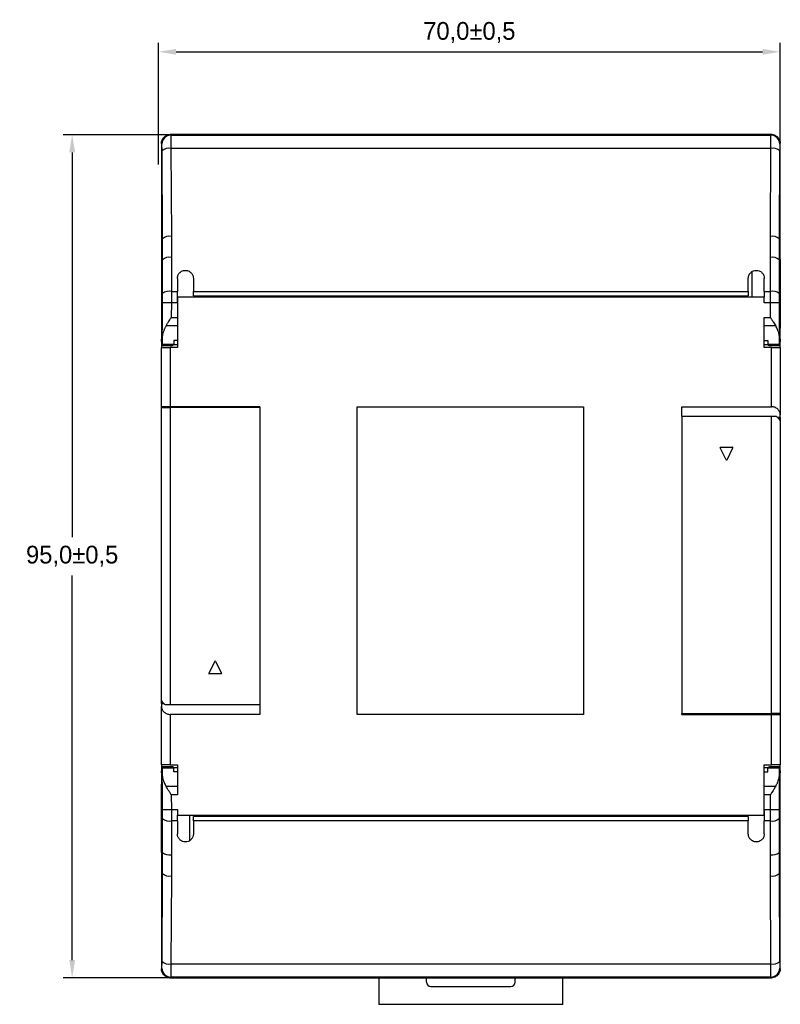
# Model space of a CAD drawing. Header units: millimetres. Extents: x 844 to 1341, y 0 to 352.
# Tile 7 of 11: x 998 to 1083, y 121 to 232. Entities that reach past the tile are written whole.
import ezdxf

# ---------------------------------------------------------------- set-up
doc = ezdxf.new("R2010")
doc.units = ezdxf.units.MM
doc.header["$LTSCALE"] = 2
doc.header["$PDSIZE"] = -1
doc.layers.add('HMI-D4', color=250, linetype='Continuous')
doc.layers.add('HMI-D7', color=250, linetype='Continuous')
doc.dimstyles.new('ISO-25', dxfattribs={"dimtxt": 2.5, "dimasz": 2.5, "dimexe": 1.25, "dimexo": 0.625, "dimtad": 1, "dimtxsty": 'Standard', "dimcen": 2.5, "dimadec": 0, "dimazin": 0, "dimtfac": 1, "dimtmove": 0, "dimatfit": 3, "dimfxl": 1, "dimarcsym": 0})

# ---------------------------------------------------------------- blocks, each defined once
blk = doc.blocks.new('*D13')
at = {"layer": 'Defpoints', "color": 0}
for p in [(1083.19, 228.71), (1013.15, 216), (1083.19, 216.21)]:
    blk.add_point(p, dxfattribs=at)
at = {"layer": 'HMI-D4', "color": 0, "lineweight": -2}
for p, q in [((1013.15, 216), (1013.15, 229.71)), ((1083.19, 216.21), (1083.19, 229.71)), ((1015.15, 228.71), (1081.19, 228.71))]:
    blk.add_line(p, q, dxfattribs=at)
at = {"layer": 'HMI-D4', "color": 0}
for points in [[(1015.15, 229.04), (1015.15, 228.38), (1013.15, 228.71)], [(1081.19, 229.04), (1081.19, 228.38), (1083.19, 228.71)]]:
    blk.add_solid(points, dxfattribs=at)
at = {"layer": 'HMI-D4', "color": 0, "insert": (1048.17, 230.88), "char_height": 2, "attachment_point": 5}
blk.add_mtext('70,0±0,5', dxfattribs=at)
blk = doc.blocks.new('*D14')
at = {"layer": 'Defpoints', "color": 0}
for p in [(1015.36, 219.37), (1003.44, 124.37), (1015.74, 124.37)]:
    blk.add_point(p, dxfattribs=at)
at = {"layer": 'HMI-D4', "color": 0, "lineweight": -2}
for p, q in [((1015.36, 219.37), (1002.44, 219.37)), ((1003.44, 217.37), (1003.44, 174.03)), ((1003.44, 126.37), (1003.44, 169.7)), ((1015.74, 124.37), (1002.44, 124.37))]:
    blk.add_line(p, q, dxfattribs=at)
at = {"layer": 'HMI-D4', "color": 0}
for points in [[(1003.11, 217.37), (1003.78, 217.37), (1003.44, 219.37)], [(1003.11, 126.37), (1003.78, 126.37), (1003.44, 124.37)]]:
    blk.add_solid(points, dxfattribs=at)
at = {"layer": 'HMI-D4', "color": 0, "insert": (1003.44, 171.87), "char_height": 2, "attachment_point": 5}
blk.add_mtext('95,0±0,5', dxfattribs=at)

msp = doc.modelspace()

# ---------------------------------------------------------------- linework, layer by layer
at = {"color": 7, "linetype": 'Continuous', "lineweight": 25}
for p, q in [((1014.49, 219.38), (1014.54, 219.31)), ((1082.19, 219.38), (1014.49, 219.38)), ((1022.69, 219.38), (1014.49, 219.38)), ((1014.54, 219.31), (1082.14, 219.31)), ((1022.69, 219.38), (1022.67, 219.38)), ((1023.29, 219.38), (1022.69, 219.38)), ((1023.29, 219.38), (1023.29, 219.38)), ((1079.99, 219.38), (1023.29, 219.38)), ((1079.99, 219.38), (1082.19, 219.38)), ((1079.99, 219.38), (1079.99, 219.38)), ((1082.14, 219.31), (1082.19, 219.38)), ((1013.49, 218.38), (1013.49, 207.66)), ((1013.54, 218.31), (1013.49, 218.38)), ((1013.61, 207.66), (1013.56, 217.57)), ((1014.56, 217.83), (1014.61, 207.91)), ((1082.12, 217.83), (1014.56, 217.83)), ((1082.08, 207.91), (1082.12, 217.83)), ((1083.12, 217.57), (1083.08, 207.66)), ((1083.19, 218.38), (1083.14, 218.31)), ((1083.19, 207.66), (1083.19, 218.38)), ((1083.19, 207.66), (1083.19, 218.38)), ((1013.49, 207.66), (1013.49, 205.29)), ((1013.61, 207.66), (1013.49, 207.66)), ((1083.08, 207.66), (1083.19, 207.66)), ((1083.19, 205.29), (1083.19, 207.66)), ((1083.19, 205.24), (1083.19, 207.66)), ((1013.49, 205.29), (1013.49, 197.58)), ((1013.61, 205.29), (1013.49, 205.29)), ((1013.61, 201.47), (1013.61, 205.29)), ((1014.61, 205.54), (1014.61, 201.72)), ((1082.07, 201.72), (1082.07, 205.54)), ((1083.07, 205.29), (1083.07, 201.47)), ((1083.07, 205.29), (1083.19, 205.29)), ((1083.19, 205.29), (1083.19, 197.58)), ((1083.19, 197.4), (1083.19, 205.24)), ((1015.29, 203.18), (1015.29, 201.72)), ((1017.09, 203.18), (1017.09, 201.72)), ((1079.59, 201.72), (1079.59, 203.18)), ((1079.99, 203.92), (1079.99, 201.08)), ((1081.39, 201.72), (1081.39, 203.18)), ((1014.61, 201.72), (1015.29, 201.72)), ((1015.29, 200.43), (1015.29, 201.72)), ((1015.29, 201.08), (1015.29, 195.38)), ((1081.39, 201.08), (1015.29, 201.08)), ((1017.09, 201.72), (1079.59, 201.72)), ((1017.09, 201.22), (1017.09, 201.72)), ((1017.09, 201.22), (1079.59, 201.22)), ((1023.29, 201.08), (1023.29, 201.22)), ((1079.59, 201.72), (1079.59, 201.22)), ((1081.39, 201.72), (1082.07, 201.72)), ((1081.39, 201.72), (1081.39, 201.08)), ((1081.39, 200.43), (1081.39, 201.08)), ((1013.59, 196.63), (1013.61, 200.43)), ((1014.61, 200.43), (1013.61, 200.43)), ((1014.61, 200.43), (1014.6, 198.78)), ((1015.29, 200.43), (1014.61, 200.43)), ((1015.29, 200.43), (1015.29, 198.78)), ((1082.07, 200.43), (1081.39, 200.43)), ((1083.07, 200.43), (1082.07, 200.43)), ((1082.08, 198.78), (1082.07, 200.43)), ((1083.07, 200.43), (1083.09, 196.63)), ((1014.6, 198.78), (1015.29, 198.78)), ((1015.29, 198.78), (1015.29, 197.82)), ((1081.39, 198.78), (1082.08, 198.78)), ((1081.39, 195.38), (1081.39, 198.78)), ((1013.49, 197.57), (1013.49, 197.4)), ((1015.29, 197.82), (1014.01, 197.82)), ((1082.67, 197.82), (1081.39, 197.82)), ((1013.49, 197.4), (1013.49, 196.42)), ((1013.49, 196.42), (1013.49, 195.71)), ((1083.19, 196.42), (1083.19, 197.4)), ((1083.19, 195.71), (1083.19, 196.42)), ((1013.49, 195.71), (1013.49, 195.38)), ((1013.49, 195.38), (1014.49, 195.38)), ((1013.49, 188.72), (1013.49, 195.38)), ((1013.53, 195.58), (1013.55, 195.58)), ((1014.69, 195.58), (1013.55, 195.58)), ((1013.57, 195.78), (1014.89, 195.78)), ((1014.49, 195.38), (1014.49, 188.72)), ((1015.29, 195.38), (1014.49, 195.38)), ((1014.69, 195.6), (1014.69, 195.58)), ((1015.29, 196.18), (1014.89, 196.18)), ((1014.89, 196.18), (1014.89, 195.78)), ((1014.89, 195.73), (1014.89, 195.78)), ((1081.39, 196.18), (1081.79, 196.18)), ((1082.19, 195.38), (1081.39, 195.38)), ((1081.79, 196.18), (1081.79, 195.78)), ((1081.79, 195.78), (1083.11, 195.78)), ((1081.79, 195.73), (1081.79, 195.78)), ((1081.99, 195.58), (1081.99, 195.6)), ((1083.13, 195.58), (1081.99, 195.58)), ((1082.19, 188.72), (1082.19, 195.38)), ((1082.19, 195.38), (1083.19, 195.38)), ((1083.16, 195.58), (1083.13, 195.58)), ((1083.19, 195.38), (1083.19, 195.71)), ((1083.19, 195.38), (1083.19, 187.82)), ((1014.49, 188.72), (1013.49, 188.72)), ((1013.49, 188.62), (1013.49, 188.72)), ((1013.49, 155.77), (1013.49, 188.62)), ((1013.49, 188.62), (1014.49, 188.62)), ((1024.59, 188.72), (1014.49, 188.72)), ((1014.49, 188.62), (1014.49, 155.12)), ((1024.59, 188.62), (1014.49, 188.62)), ((1015.49, 188.72), (1015.49, 188.62)), ((1017.99, 188.62), (1017.99, 188.72)), ((1021.99, 188.62), (1021.99, 188.72)), ((1024.59, 188.72), (1024.59, 188.62)), ((1035.54, 188.71), (1061.04, 188.71)), ((1035.54, 154.04), (1035.54, 188.71)), ((1061.04, 188.71), (1061.04, 154.04)), ((1072.09, 188.72), (1082.19, 188.72)), ((1072.09, 187.65), (1072.09, 188.72)), ((1072.09, 187.65), (1082.19, 187.65)), ((1082.19, 154.14), (1082.19, 187.65)), ((1082.19, 187.65), (1082.72, 187.65)), ((1083.19, 187.49), (1083.19, 187.82)), ((1083.19, 187.49), (1082.92, 187.49)), ((1083.18, 186.99), (1083.19, 186.99)), ((1083.19, 187.49), (1083.19, 187.36)), ((1083.19, 187.36), (1083.19, 186.99)), ((1083.19, 186.99), (1083.19, 154.14)), ((1077.1, 182.74), (1076.43, 184.07)), ((1076.47, 184.15), (1077.81, 184.15)), ((1077.19, 182.74), (1077.86, 184.07)), ((1019.5, 160.03), (1018.83, 158.7)), ((1019.59, 160.03), (1020.26, 158.7)), ((1020.21, 158.62), (1018.87, 158.62)), ((1013.5, 155.77), (1013.49, 155.77)), ((1013.49, 155.41), (1013.49, 155.77)), ((1013.49, 155.27), (1013.49, 155.41)), ((1013.49, 155.27), (1013.76, 155.27)), ((1013.49, 155.27), (1013.49, 154.94)), ((1013.49, 148.38), (1013.49, 154.94)), ((1014.49, 155.12), (1013.97, 155.12)), ((1024.59, 155.12), (1014.49, 155.12)), ((1024.59, 155.12), (1024.59, 154.05)), ((1014.49, 154.05), (1014.49, 148.38)), ((1024.59, 154.05), (1014.49, 154.05)), ((1061.04, 154.04), (1035.54, 154.04)), ((1072.09, 154.14), (1082.19, 154.14)), ((1072.09, 154.04), (1072.09, 154.14)), ((1072.09, 154.04), (1082.19, 154.04)), ((1074.69, 154.14), (1074.69, 154.04)), ((1078.69, 154.14), (1078.69, 154.04)), ((1081.19, 154.04), (1081.19, 154.14)), ((1083.19, 154.14), (1082.19, 154.14)), ((1082.19, 148.38), (1082.19, 154.04)), ((1082.19, 154.04), (1083.19, 154.04)), ((1083.19, 154.14), (1083.19, 154.04)), ((1083.19, 154.04), (1083.19, 148.38)), ((1014.49, 148.38), (1013.49, 148.38)), ((1013.49, 148.38), (1013.49, 148.05)), ((1013.49, 148.05), (1013.49, 147.35)), ((1013.53, 148.18), (1013.55, 148.18)), ((1013.55, 148.18), (1014.69, 148.18)), ((1014.89, 147.99), (1013.57, 147.99)), ((1014.49, 148.38), (1015.29, 148.38)), ((1014.69, 148.18), (1014.69, 148.17)), ((1014.89, 148.04), (1014.89, 147.99)), ((1014.89, 147.59), (1014.89, 147.99)), ((1015.29, 147.59), (1014.89, 147.59)), ((1015.29, 148.38), (1015.29, 144.98)), ((1081.39, 148.38), (1082.19, 148.38)), ((1081.39, 142.68), (1081.39, 148.38)), ((1081.39, 147.59), (1081.79, 147.59)), ((1081.79, 148.04), (1081.79, 147.99)), ((1083.11, 147.99), (1081.79, 147.99)), ((1081.79, 147.59), (1081.79, 147.99)), ((1081.99, 148.18), (1083.13, 148.18)), ((1081.99, 148.17), (1081.99, 148.18)), ((1083.19, 148.38), (1082.19, 148.38)), ((1083.16, 148.18), (1083.13, 148.18)), ((1083.19, 148.05), (1083.19, 148.38)), ((1083.19, 147.35), (1083.19, 148.05)), ((1013.49, 147.35), (1013.49, 146.37)), ((1013.61, 143.34), (1013.59, 147.14)), ((1083.09, 147.14), (1083.07, 143.34)), ((1083.19, 146.37), (1083.19, 147.35)), ((1013.49, 146.37), (1013.49, 138.53)), ((1013.49, 138.48), (1013.49, 146.19)), ((1014.01, 145.95), (1015.29, 145.95)), ((1081.39, 145.95), (1082.67, 145.95)), ((1081.39, 144.98), (1081.39, 145.95)), ((1083.19, 146.2), (1083.19, 146.37)), ((1083.19, 138.48), (1083.19, 146.19)), ((1015.29, 144.98), (1014.6, 144.98)), ((1014.6, 144.98), (1014.61, 143.34)), ((1081.39, 143.34), (1081.39, 144.98)), ((1082.08, 144.98), (1081.39, 144.98)), ((1082.07, 143.34), (1082.08, 144.98)), ((1013.61, 143.34), (1014.61, 143.34)), ((1014.61, 143.34), (1015.29, 143.34)), ((1015.29, 143.34), (1015.29, 142.68)), ((1081.39, 143.34), (1082.07, 143.34)), ((1081.39, 143.34), (1081.39, 142.05)), ((1082.07, 143.34), (1083.07, 143.34)), ((1013.61, 138.48), (1013.61, 142.3)), ((1015.29, 142.05), (1014.61, 142.05)), ((1014.61, 142.05), (1014.61, 138.23)), ((1015.29, 142.05), (1015.29, 142.68)), ((1015.29, 142.68), (1081.39, 142.68)), ((1015.29, 142.05), (1015.29, 140.58)), ((1016.69, 139.85), (1016.69, 142.68)), ((1017.09, 142.05), (1017.09, 142.55)), ((1079.59, 142.55), (1017.09, 142.55)), ((1079.59, 142.05), (1017.09, 142.05)), ((1017.09, 142.05), (1017.09, 140.58)), ((1073.39, 142.68), (1073.39, 142.55)), ((1079.59, 142.55), (1079.59, 142.05)), ((1079.59, 140.58), (1079.59, 142.05)), ((1082.07, 142.05), (1081.39, 142.05)), ((1081.39, 140.58), (1081.39, 142.05)), ((1082.07, 138.23), (1082.07, 142.05)), ((1083.07, 142.3), (1083.07, 138.48)), ((1013.49, 138.53), (1013.49, 136.11)), ((1013.61, 138.48), (1013.49, 138.48)), ((1013.49, 138.48), (1013.49, 136.11)), ((1083.07, 138.48), (1083.19, 138.48)), ((1083.19, 136.11), (1083.19, 138.48)), ((1013.61, 136.11), (1013.49, 136.11)), ((1013.49, 136.11), (1013.49, 125.38)), ((1013.49, 136.11), (1013.49, 125.38)), ((1013.56, 126.2), (1013.61, 136.11)), ((1014.61, 135.86), (1014.56, 125.94)), ((1082.12, 125.94), (1082.08, 135.86)), ((1083.08, 136.11), (1083.12, 126.2)), ((1083.08, 136.11), (1083.19, 136.11)), ((1083.19, 125.38), (1083.19, 136.11)), ((1013.49, 125.38), (1013.54, 125.46)), ((1014.56, 125.94), (1082.12, 125.94)), ((1083.14, 125.46), (1083.19, 125.38)), ((1014.54, 124.46), (1014.49, 124.38)), ((1014.49, 124.38), (1082.19, 124.38)), ((1016.69, 124.38), (1014.49, 124.38)), ((1082.14, 124.46), (1014.54, 124.46)), ((1016.69, 124.38), (1016.69, 124.38)), ((1016.69, 124.38), (1073.39, 124.38)), ((1037.99, 124.38), (1037.99, 121.38)), ((1043.34, 123.88), (1043.34, 124.38)), ((1053.34, 123.88), (1053.34, 124.38)), ((1058.69, 121.38), (1058.69, 124.38)), ((1073.39, 124.38), (1073.99, 124.38)), ((1073.39, 124.38), (1073.39, 124.38)), ((1073.99, 124.38), (1074.02, 124.38)), ((1073.99, 124.38), (1082.19, 124.38)), ((1082.19, 124.38), (1082.14, 124.46)), ((1043.84, 123.38), (1052.84, 123.38)), ((1058.69, 121.38), (1037.99, 121.38))]:
    msp.add_line(p, q, dxfattribs=at)
at = {"color": 8, "linetype": 'Continuous', "lineweight": 25}
for p, q in [((1083.19, 207.66), (1083.19, 207.66)), ((1083.19, 205.24), (1083.19, 205.24)), ((1015.29, 195.71), (1014.88, 195.71)), ((1081.8, 195.71), (1081.39, 195.71)), ((1083.19, 187.36), (1083.03, 187.36)), ((1013.49, 155.41), (1013.65, 155.41)), ((1014.88, 148.05), (1015.29, 148.05)), ((1081.39, 148.05), (1081.8, 148.05)), ((1013.49, 138.53), (1013.49, 138.53)), ((1013.49, 136.11), (1013.49, 136.11))]:
    msp.add_line(p, q, dxfattribs=at)
at = {"color": 7, "linetype": 'Continuous', "lineweight": 25, "flags": 128}
for points in [[(1015.29, 197.82), (1015.29, 197.58), (1015.29, 197.35), (1015.29, 197.12), (1015.29, 196.91), (1015.29, 196.71), (1015.29, 196.52), (1015.29, 196.34), (1015.29, 196.18)], [(1081.39, 145.95), (1081.39, 146.19), (1081.39, 146.42), (1081.39, 146.65), (1081.39, 146.86), (1081.39, 147.06), (1081.39, 147.25), (1081.39, 147.43), (1081.39, 147.59)]]:
    msp.add_lwpolyline(points, dxfattribs=at)
at = {"color": 7, "linetype": 'Continuous', "lineweight": 25}
for centre, radius, start, end in [((1014.54, 218.31), 1, 90.0252, 179.9639), ((1082.14, 218.31), 1, 0.0361, 89.9748), ((1082.19, 218.38), 1, 67.1358, 90), ((1014.34, 216.62), 1.22, 79.5019, 129.524), ((1082.35, 216.62), 1.22, 50.476, 100.4981), ((1014.38, 206.71), 1.22, 79.5019, 129.524), ((1082.3, 206.71), 1.22, 50.476, 100.4981), ((1014.38, 204.34), 1.22, 79.2695, 129.2992), ((1082.3, 204.34), 1.22, 50.7008, 100.7305), ((1014.39, 200.52), 1.22, 79.2695, 129.2992), ((1082.3, 200.52), 1.22, 50.7008, 100.7305), ((1076.47, 184.1), 0.05, 90, 206.5651), ((1077.81, 184.1), 0.05, 333.4349, 90), ((1077.14, 182.76), 0.05, 206.5651, 333.4349), ((1019.54, 160.01), 0.05, 26.5651, 153.4349), ((1018.87, 158.67), 0.05, 153.4349, 270), ((1020.21, 158.67), 0.05, 270, 26.5651), ((1014.39, 143.25), 1.22, 230.7008, 280.7305), ((1082.3, 143.25), 1.22, 259.2695, 309.2992), ((1014.38, 139.43), 1.22, 230.7008, 280.7305), ((1082.3, 139.43), 1.22, 259.2695, 309.2992), ((1014.38, 137.06), 1.22, 230.476, 280.4981), ((1082.3, 137.06), 1.22, 259.5019, 309.524), ((1014.54, 125.46), 1, 180.0361, 269.9748), ((1014.34, 127.14), 1.22, 230.476, 280.4981), ((1082.35, 127.14), 1.22, 259.5019, 309.524), ((1082.14, 125.46), 1, 270.0252, 359.9639), ((1014.49, 125.38), 1, 247.1358, 270), ((1043.84, 123.88), 0.5, 180, 270), ((1052.84, 123.88), 0.5, 270, 0)]:
    msp.add_arc(centre, radius, start, end, dxfattribs=at)
for points, knots in [([(1013.49, 218.38), (1013.49, 218.5), (1013.51, 218.63), (1013.61, 218.88), (1013.69, 218.99), (1013.88, 219.19), (1014, 219.27), (1014.25, 219.36), (1014.37, 219.38), (1014.49, 219.38)], [0, 0, 0, 0, 0.25, 0.25, 0.5, 0.5, 0.75, 0.75, 1, 1, 1, 1]), ([(1014.54, 219.31), (1014.55, 219.3), (1014.55, 219.14), (1014.55, 218.61), (1014.56, 218.24), (1014.56, 217.83)], [0, 0, 0, 0, 0.5, 0.5, 1, 1, 1, 1]), ([(1082.12, 217.83), (1082.13, 218.24), (1082.13, 218.61), (1082.14, 219.14), (1082.14, 219.3), (1082.14, 219.31)], [0, 0, 0, 0, 0.5, 0.5, 1, 1, 1, 1]), ([(1082.19, 219.38), (1082.31, 219.38), (1082.44, 219.36), (1082.68, 219.27), (1082.8, 219.19), (1083, 218.99), (1083.07, 218.88), (1083.17, 218.63), (1083.19, 218.5), (1083.19, 218.38)], [0, 0, 0, 0, 0.25, 0.25, 0.5, 0.5, 0.75, 0.75, 1, 1, 1, 1]), ([(1013.56, 217.57), (1013.56, 217.66), (1013.56, 217.76), (1013.56, 217.94), (1013.55, 218.02), (1013.55, 218.16), (1013.55, 218.22), (1013.55, 218.29), (1013.54, 218.31), (1013.54, 218.31)], [0, 0, 0, 0, 0.25, 0.25, 0.5, 0.5, 0.75, 0.75, 1, 1, 1, 1]), ([(1083.14, 218.31), (1083.14, 218.31), (1083.14, 218.29), (1083.13, 218.22), (1083.13, 218.16), (1083.13, 218.02), (1083.13, 217.94), (1083.13, 217.76), (1083.12, 217.66), (1083.12, 217.57)], [0, 0, 0, 0, 0.25, 0.25, 0.5, 0.5, 0.75, 0.75, 1, 1, 1, 1]), ([(1083.15, 212.68), (1083.15, 212.75), (1083.15, 212.83), (1083.15, 213), (1083.15, 213.09), (1083.14, 213.27), (1083.14, 213.35), (1083.14, 213.47), (1083.14, 213.51), (1083.13, 213.51), (1083.13, 213.47), (1083.13, 213.35), (1083.12, 213.27), (1083.12, 213.09), (1083.12, 213), (1083.12, 212.83), (1083.12, 212.75), (1083.12, 212.68)], [0, 0, 0, 0, 0.125, 0.125, 0.25, 0.25, 0.375, 0.375, 0.5, 0.5, 0.625, 0.625, 0.75, 0.75, 0.875, 0.875, 1, 1, 1, 1]), ([(1083.12, 212.68), (1083.12, 212.62), (1083.12, 212.54), (1083.12, 212.37), (1083.12, 212.28), (1083.12, 212.1), (1083.13, 212.02), (1083.13, 211.9), (1083.13, 211.86), (1083.14, 211.86), (1083.14, 211.9), (1083.14, 212.02), (1083.14, 212.1), (1083.15, 212.28), (1083.15, 212.37), (1083.15, 212.54), (1083.15, 212.62), (1083.15, 212.68)], [0, 0, 0, 0, 0.125, 0.125, 0.25, 0.25, 0.375, 0.375, 0.5, 0.5, 0.625, 0.625, 0.75, 0.75, 0.875, 0.875, 1, 1, 1, 1]), ([(1013.56, 209.68), (1013.56, 209.75), (1013.56, 209.83), (1013.56, 210), (1013.56, 210.09), (1013.56, 210.27), (1013.56, 210.35), (1013.55, 210.47), (1013.55, 210.51), (1013.55, 210.51), (1013.54, 210.47), (1013.54, 210.35), (1013.54, 210.27), (1013.54, 210.09), (1013.54, 210), (1013.53, 209.83), (1013.53, 209.75), (1013.53, 209.68)], [0, 0, 0, 0, 0.125, 0.125, 0.25, 0.25, 0.375, 0.375, 0.5, 0.5, 0.625, 0.625, 0.75, 0.75, 0.875, 0.875, 1, 1, 1, 1]), ([(1013.53, 209.68), (1013.53, 209.62), (1013.53, 209.54), (1013.54, 209.37), (1013.54, 209.28), (1013.54, 209.1), (1013.54, 209.02), (1013.54, 208.9), (1013.55, 208.86), (1013.55, 208.86), (1013.55, 208.9), (1013.56, 209.02), (1013.56, 209.1), (1013.56, 209.28), (1013.56, 209.37), (1013.56, 209.54), (1013.56, 209.62), (1013.56, 209.68)], [0, 0, 0, 0, 0.125, 0.125, 0.25, 0.25, 0.375, 0.375, 0.5, 0.5, 0.625, 0.625, 0.75, 0.75, 0.875, 0.875, 1, 1, 1, 1]), ([(1015.29, 203.18), (1015.29, 203.26), (1015.3, 203.34), (1015.35, 203.53), (1015.4, 203.63), (1015.54, 203.82), (1015.64, 203.91), (1015.89, 204.04), (1016.04, 204.08), (1016.34, 204.08), (1016.49, 204.04), (1016.74, 203.91), (1016.84, 203.82), (1016.98, 203.63), (1017.03, 203.53), (1017.08, 203.34), (1017.09, 203.26), (1017.09, 203.18)], [0, 0, 0, 0, 0.125, 0.125, 0.25, 0.25, 0.375, 0.375, 0.5, 0.5, 0.625, 0.625, 0.75, 0.75, 0.875, 0.875, 1, 1, 1, 1]), ([(1079.59, 203.18), (1079.59, 203.29), (1079.61, 203.4), (1079.7, 203.63), (1079.77, 203.73), (1079.94, 203.91), (1080.05, 203.98), (1080.27, 204.06), (1080.39, 204.08), (1080.49, 204.08)], [0, 0, 0, 0, 0.25, 0.25, 0.5, 0.5, 0.75, 0.75, 1, 1, 1, 1]), ([(1080.49, 204.08), (1080.6, 204.08), (1080.71, 204.06), (1080.93, 203.98), (1081.04, 203.91), (1081.22, 203.73), (1081.28, 203.63), (1081.37, 203.4), (1081.39, 203.29), (1081.39, 203.18)], [0, 0, 0, 0, 0.25, 0.25, 0.5, 0.5, 0.75, 0.75, 1, 1, 1, 1]), ([(1014.61, 201.72), (1014.61, 201.65), (1014.61, 201.51), (1014.61, 201.3), (1014.61, 201.08), (1014.61, 200.86), (1014.61, 200.64), (1014.61, 200.5), (1014.61, 200.43)], [0, 0, 0, 0, 0.166007, 0.332278, 0.498813, 0.665612, 0.832674, 1, 1, 1, 1]), ([(1082.07, 200.43), (1082.07, 200.5), (1082.07, 200.64), (1082.07, 200.86), (1082.07, 201.08), (1082.07, 201.3), (1082.07, 201.51), (1082.07, 201.65), (1082.07, 201.72)], [0, 0, 0, 0, 0.167326, 0.334388, 0.501187, 0.667722, 0.833993, 1, 1, 1, 1]), ([(1013.6, 198.28), (1013.6, 198.36), (1013.6, 198.44), (1013.6, 198.63), (1013.6, 198.73), (1013.6, 198.92), (1013.6, 199.01), (1013.59, 199.14), (1013.59, 199.18), (1013.59, 199.18), (1013.58, 199.14), (1013.58, 199.01), (1013.58, 198.92), (1013.57, 198.73), (1013.57, 198.63), (1013.57, 198.44), (1013.57, 198.36), (1013.57, 198.28)], [0, 0, 0, 0, 0.125, 0.125, 0.25, 0.25, 0.375, 0.375, 0.5, 0.5, 0.625, 0.625, 0.75, 0.75, 0.875, 0.875, 1, 1, 1, 1]), ([(1014.01, 197.82), (1014.04, 197.87), (1014.1, 197.97), (1014.19, 198.13), (1014.3, 198.31), (1014.44, 198.53), (1014.54, 198.69), (1014.6, 198.78)], [0, 0, 0, 0, 0.150709, 0.317252, 0.499653, 0.709722, 1, 1, 1, 1]), ([(1082.08, 198.78), (1082.11, 198.73), (1082.17, 198.64), (1082.25, 198.51), (1082.32, 198.4), (1082.42, 198.24), (1082.54, 198.05), (1082.63, 197.9), (1082.67, 197.82)], [0, 0, 0, 0, 0.154684, 0.289568, 0.404652, 0.499936, 0.767068, 1, 1, 1, 1]), ([(1083.11, 198.28), (1083.11, 198.36), (1083.11, 198.44), (1083.11, 198.63), (1083.11, 198.73), (1083.11, 198.92), (1083.1, 199.01), (1083.1, 199.14), (1083.1, 199.18), (1083.09, 199.18), (1083.09, 199.14), (1083.09, 199.01), (1083.08, 198.92), (1083.08, 198.73), (1083.08, 198.63), (1083.08, 198.44), (1083.08, 198.36), (1083.08, 198.28)], [0, 0, 0, 0, 0.125, 0.125, 0.25, 0.25, 0.375, 0.375, 0.5, 0.5, 0.625, 0.625, 0.75, 0.75, 0.875, 0.875, 1, 1, 1, 1]), ([(1013.49, 197.58), (1013.49, 197.34), (1013.49, 197.11), (1013.49, 196.68), (1013.5, 196.49), (1013.5, 196.32)], [0, 0, 0, 0, 0.5, 0.5, 1, 1, 1, 1]), ([(1013.57, 198.28), (1013.57, 198.21), (1013.57, 198.12), (1013.57, 197.94), (1013.57, 197.84), (1013.57, 197.65), (1013.57, 197.56), (1013.58, 197.42), (1013.58, 197.38), (1013.58, 197.38), (1013.59, 197.42), (1013.59, 197.56), (1013.59, 197.65), (1013.6, 197.84), (1013.6, 197.94), (1013.6, 198.12), (1013.6, 198.21), (1013.6, 198.28)], [0, 0, 0, 0, 0.125, 0.125, 0.25, 0.25, 0.375, 0.375, 0.5, 0.5, 0.625, 0.625, 0.75, 0.75, 0.875, 0.875, 1, 1, 1, 1]), ([(1014.01, 197.82), (1013.99, 197.78), (1013.94, 197.7), (1013.88, 197.57), (1013.82, 197.45), (1013.77, 197.33), (1013.71, 197.18), (1013.65, 197), (1013.61, 196.8), (1013.6, 196.69), (1013.59, 196.63)], [0, 0, 0, 0, 0.10238, 0.203342, 0.303031, 0.401598, 0.4992, 0.677039, 0.843496, 1, 1, 1, 1]), ([(1083.09, 196.63), (1083.09, 196.66), (1083.08, 196.73), (1083.07, 196.84), (1083.04, 196.96), (1083.01, 197.08), (1082.96, 197.23), (1082.88, 197.41), (1082.79, 197.62), (1082.71, 197.75), (1082.67, 197.82)], [0, 0, 0, 0, 0.092787, 0.18884, 0.288506, 0.392094, 0.499881, 0.664728, 0.831203, 1, 1, 1, 1]), ([(1083.08, 198.28), (1083.08, 198.21), (1083.08, 198.12), (1083.08, 197.94), (1083.09, 197.84), (1083.09, 197.65), (1083.09, 197.56), (1083.1, 197.42), (1083.1, 197.38), (1083.1, 197.38), (1083.11, 197.42), (1083.11, 197.56), (1083.11, 197.65), (1083.11, 197.84), (1083.11, 197.94), (1083.11, 198.12), (1083.11, 198.21), (1083.11, 198.28)], [0, 0, 0, 0, 0.125, 0.125, 0.25, 0.25, 0.375, 0.375, 0.5, 0.5, 0.625, 0.625, 0.75, 0.75, 0.875, 0.875, 1, 1, 1, 1]), ([(1083.18, 196.32), (1083.19, 196.49), (1083.19, 196.68), (1083.19, 197.11), (1083.19, 197.34), (1083.19, 197.58)], [0, 0, 0, 0, 0.5, 0.5, 1, 1, 1, 1]), ([(1013.5, 196.08), (1013.51, 195.93), (1013.51, 195.8), (1013.52, 195.63), (1013.52, 195.58), (1013.53, 195.58)], [0, 0, 0, 0, 0.5, 0.5, 1, 1, 1, 1]), ([(1014.79, 195.65), (1014.78, 195.64), (1014.76, 195.63), (1014.73, 195.63), (1014.71, 195.62), (1014.7, 195.61), (1014.69, 195.6), (1014.69, 195.6)], [0, 0, 0, 0, 0.200239, 0.366861, 0.499855, 0.75826, 1, 1, 1, 1]), ([(1014.89, 195.73), (1014.89, 195.73), (1014.89, 195.71), (1014.88, 195.69), (1014.86, 195.67), (1014.83, 195.66), (1014.8, 195.65), (1014.79, 195.65)], [0, 0, 0, 0, 0.206619, 0.409707, 0.60948, 0.806165, 1, 1, 1, 1]), ([(1081.79, 195.73), (1081.79, 195.73), (1081.79, 195.71), (1081.8, 195.7), (1081.82, 195.68), (1081.85, 195.66), (1081.88, 195.65), (1081.89, 195.65)], [0, 0, 0, 0, 0.168985, 0.335795, 0.502205, 0.752066, 1, 1, 1, 1]), ([(1081.89, 195.65), (1081.9, 195.64), (1081.92, 195.64), (1081.95, 195.63), (1081.97, 195.62), (1081.99, 195.61), (1081.99, 195.6), (1081.99, 195.6)], [0, 0, 0, 0, 0.167253, 0.333454, 0.500439, 0.75073, 1, 1, 1, 1]), ([(1083.16, 195.58), (1083.16, 195.58), (1083.16, 195.63), (1083.17, 195.8), (1083.18, 195.93), (1083.18, 196.08)], [0, 0, 0, 0, 0.5, 0.5, 1, 1, 1, 1]), ([(1083.19, 187.82), (1083.19, 187.93), (1083.17, 188.04), (1083.07, 188.26), (1083, 188.37), (1082.8, 188.54), (1082.68, 188.61), (1082.44, 188.7), (1082.31, 188.72), (1082.19, 188.72)], [0, 0, 0, 0, 0.25, 0.25, 0.5, 0.5, 0.75, 0.75, 1, 1, 1, 1]), ([(1082.72, 187.65), (1082.84, 187.58), (1082.95, 187.48), (1083.12, 187.25), (1083.17, 187.12), (1083.18, 186.99)], [0, 0, 0, 0, 0.5, 0.5, 1, 1, 1, 1]), ([(1013.97, 155.12), (1013.84, 155.19), (1013.73, 155.29), (1013.57, 155.52), (1013.52, 155.65), (1013.5, 155.77)], [0, 0, 0, 0, 0.5, 0.5, 1, 1, 1, 1]), ([(1013.49, 154.94), (1013.49, 154.84), (1013.51, 154.73), (1013.61, 154.51), (1013.69, 154.4), (1013.88, 154.23), (1014, 154.16), (1014.25, 154.07), (1014.37, 154.05), (1014.49, 154.05)], [0, 0, 0, 0, 0.25, 0.25, 0.5, 0.5, 0.75, 0.75, 1, 1, 1, 1]), ([(1013.53, 148.18), (1013.52, 148.18), (1013.52, 148.14), (1013.51, 147.97), (1013.51, 147.84), (1013.5, 147.69)], [0, 0, 0, 0, 0.5, 0.5, 1, 1, 1, 1]), ([(1014.79, 148.12), (1014.78, 148.13), (1014.76, 148.13), (1014.74, 148.14), (1014.71, 148.15), (1014.7, 148.16), (1014.69, 148.17), (1014.69, 148.17)], [0, 0, 0, 0, 0.167253, 0.333454, 0.500439, 0.75073, 1, 1, 1, 1]), ([(1014.89, 148.04), (1014.89, 148.04), (1014.89, 148.05), (1014.88, 148.07), (1014.86, 148.09), (1014.84, 148.11), (1014.81, 148.12), (1014.79, 148.12)], [0, 0, 0, 0, 0.168985, 0.335795, 0.502205, 0.752066, 1, 1, 1, 1]), ([(1081.79, 148.04), (1081.79, 148.04), (1081.79, 148.06), (1081.81, 148.08), (1081.83, 148.1), (1081.86, 148.11), (1081.88, 148.12), (1081.89, 148.12)], [0, 0, 0, 0, 0.206619, 0.409707, 0.60948, 0.806165, 1, 1, 1, 1]), ([(1081.89, 148.12), (1081.9, 148.13), (1081.93, 148.13), (1081.95, 148.14), (1081.97, 148.15), (1081.99, 148.16), (1081.99, 148.17), (1081.99, 148.17)], [0, 0, 0, 0, 0.200239, 0.366861, 0.499855, 0.75826, 1, 1, 1, 1]), ([(1083.18, 147.69), (1083.18, 147.84), (1083.17, 147.97), (1083.16, 148.14), (1083.16, 148.18), (1083.16, 148.18)], [0, 0, 0, 0, 0.5, 0.5, 1, 1, 1, 1]), ([(1013.5, 147.45), (1013.5, 147.28), (1013.49, 147.09), (1013.49, 146.66), (1013.49, 146.42), (1013.49, 146.19)], [0, 0, 0, 0, 0.5, 0.5, 1, 1, 1, 1]), ([(1013.59, 147.14), (1013.6, 147.11), (1013.6, 147.04), (1013.62, 146.93), (1013.64, 146.81), (1013.68, 146.69), (1013.73, 146.54), (1013.8, 146.36), (1013.9, 146.15), (1013.97, 146.02), (1014.01, 145.95)], [0, 0, 0, 0, 0.092787, 0.18884, 0.288506, 0.392094, 0.499881, 0.664728, 0.831203, 1, 1, 1, 1]), ([(1082.67, 145.95), (1082.7, 145.99), (1082.74, 146.07), (1082.81, 146.2), (1082.87, 146.32), (1082.92, 146.44), (1082.98, 146.59), (1083.03, 146.77), (1083.08, 146.97), (1083.08, 147.08), (1083.09, 147.14)], [0, 0, 0, 0, 0.10238, 0.203342, 0.303031, 0.401598, 0.4992, 0.677039, 0.843496, 1, 1, 1, 1]), ([(1083.19, 146.19), (1083.19, 146.42), (1083.19, 146.66), (1083.19, 147.09), (1083.19, 147.28), (1083.18, 147.45)], [0, 0, 0, 0, 0.5, 0.5, 1, 1, 1, 1]), ([(1013.6, 145.48), (1013.6, 145.56), (1013.6, 145.64), (1013.6, 145.83), (1013.6, 145.93), (1013.59, 146.12), (1013.59, 146.21), (1013.59, 146.35), (1013.58, 146.38), (1013.58, 146.38), (1013.58, 146.35), (1013.57, 146.21), (1013.57, 146.12), (1013.57, 145.93), (1013.57, 145.83), (1013.57, 145.64), (1013.57, 145.56), (1013.57, 145.48)], [0, 0, 0, 0, 0.125, 0.125, 0.25, 0.25, 0.375, 0.375, 0.5, 0.5, 0.625, 0.625, 0.75, 0.75, 0.875, 0.875, 1, 1, 1, 1]), ([(1013.57, 145.48), (1013.57, 145.41), (1013.57, 145.33), (1013.57, 145.14), (1013.57, 145.04), (1013.58, 144.85), (1013.58, 144.76), (1013.58, 144.62), (1013.59, 144.58), (1013.59, 144.58), (1013.59, 144.62), (1013.6, 144.76), (1013.6, 144.85), (1013.6, 145.04), (1013.6, 145.14), (1013.6, 145.33), (1013.6, 145.41), (1013.6, 145.48)], [0, 0, 0, 0, 0.125, 0.125, 0.25, 0.25, 0.375, 0.375, 0.5, 0.5, 0.625, 0.625, 0.75, 0.75, 0.875, 0.875, 1, 1, 1, 1]), ([(1014.6, 144.98), (1014.57, 145.04), (1014.51, 145.13), (1014.43, 145.26), (1014.36, 145.37), (1014.26, 145.52), (1014.14, 145.72), (1014.05, 145.87), (1014.01, 145.95)], [0, 0, 0, 0, 0.154684, 0.289568, 0.404652, 0.499936, 0.767068, 1, 1, 1, 1]), ([(1082.67, 145.95), (1082.65, 145.9), (1082.59, 145.8), (1082.49, 145.64), (1082.38, 145.46), (1082.24, 145.24), (1082.14, 145.08), (1082.08, 144.98)], [0, 0, 0, 0, 0.150709, 0.317252, 0.499653, 0.709722, 1, 1, 1, 1]), ([(1083.11, 145.48), (1083.11, 145.56), (1083.11, 145.64), (1083.11, 145.83), (1083.11, 145.93), (1083.11, 146.12), (1083.11, 146.21), (1083.11, 146.35), (1083.1, 146.38), (1083.1, 146.38), (1083.1, 146.35), (1083.09, 146.21), (1083.09, 146.12), (1083.09, 145.93), (1083.08, 145.83), (1083.08, 145.64), (1083.08, 145.56), (1083.08, 145.48)], [0, 0, 0, 0, 0.125, 0.125, 0.25, 0.25, 0.375, 0.375, 0.5, 0.5, 0.625, 0.625, 0.75, 0.75, 0.875, 0.875, 1, 1, 1, 1]), ([(1083.08, 145.48), (1083.08, 145.41), (1083.08, 145.33), (1083.08, 145.14), (1083.08, 145.04), (1083.08, 144.85), (1083.09, 144.76), (1083.09, 144.62), (1083.09, 144.58), (1083.1, 144.58), (1083.1, 144.62), (1083.1, 144.76), (1083.11, 144.85), (1083.11, 145.04), (1083.11, 145.14), (1083.11, 145.33), (1083.11, 145.41), (1083.11, 145.48)], [0, 0, 0, 0, 0.125, 0.125, 0.25, 0.25, 0.375, 0.375, 0.5, 0.5, 0.625, 0.625, 0.75, 0.75, 0.875, 0.875, 1, 1, 1, 1]), ([(1014.61, 143.34), (1014.61, 143.27), (1014.61, 143.12), (1014.61, 142.91), (1014.61, 142.69), (1014.61, 142.47), (1014.61, 142.26), (1014.61, 142.12), (1014.61, 142.05)], [0, 0, 0, 0, 0.167326, 0.334388, 0.501187, 0.667722, 0.833993, 1, 1, 1, 1]), ([(1082.07, 142.05), (1082.07, 142.12), (1082.07, 142.26), (1082.07, 142.47), (1082.07, 142.69), (1082.07, 142.91), (1082.07, 143.12), (1082.07, 143.27), (1082.07, 143.34)], [0, 0, 0, 0, 0.166007, 0.332278, 0.498813, 0.665612, 0.832674, 1, 1, 1, 1]), ([(1016.19, 139.68), (1016.09, 139.68), (1015.97, 139.7), (1015.75, 139.79), (1015.64, 139.86), (1015.47, 140.04), (1015.4, 140.14), (1015.31, 140.36), (1015.29, 140.48), (1015.29, 140.58)], [0, 0, 0, 0, 0.25, 0.25, 0.5, 0.5, 0.75, 0.75, 1, 1, 1, 1]), ([(1017.09, 140.58), (1017.09, 140.48), (1017.07, 140.36), (1016.98, 140.14), (1016.92, 140.04), (1016.74, 139.86), (1016.63, 139.79), (1016.41, 139.7), (1016.3, 139.68), (1016.19, 139.68)], [0, 0, 0, 0, 0.25, 0.25, 0.5, 0.5, 0.75, 0.75, 1, 1, 1, 1]), ([(1081.39, 140.58), (1081.39, 140.51), (1081.38, 140.43), (1081.33, 140.24), (1081.28, 140.14), (1081.14, 139.95), (1081.04, 139.86), (1080.79, 139.72), (1080.64, 139.68), (1080.34, 139.68), (1080.19, 139.72), (1079.94, 139.86), (1079.84, 139.95), (1079.7, 140.14), (1079.65, 140.24), (1079.6, 140.43), (1079.59, 140.51), (1079.59, 140.58)], [0, 0, 0, 0, 0.125, 0.125, 0.25, 0.25, 0.375, 0.375, 0.5, 0.5, 0.625, 0.625, 0.75, 0.75, 0.875, 0.875, 1, 1, 1, 1]), ([(1083.15, 134.08), (1083.15, 134.15), (1083.15, 134.23), (1083.15, 134.4), (1083.15, 134.49), (1083.14, 134.67), (1083.14, 134.75), (1083.14, 134.87), (1083.14, 134.91), (1083.13, 134.91), (1083.13, 134.87), (1083.13, 134.75), (1083.12, 134.67), (1083.12, 134.49), (1083.12, 134.4), (1083.12, 134.23), (1083.12, 134.15), (1083.12, 134.08)], [0, 0, 0, 0, 0.125, 0.125, 0.25, 0.25, 0.375, 0.375, 0.5, 0.5, 0.625, 0.625, 0.75, 0.75, 0.875, 0.875, 1, 1, 1, 1]), ([(1083.12, 134.08), (1083.12, 134.02), (1083.12, 133.94), (1083.12, 133.77), (1083.12, 133.68), (1083.12, 133.5), (1083.13, 133.42), (1083.13, 133.3), (1083.13, 133.26), (1083.14, 133.26), (1083.14, 133.3), (1083.14, 133.42), (1083.14, 133.5), (1083.15, 133.68), (1083.15, 133.77), (1083.15, 133.94), (1083.15, 134.02), (1083.15, 134.08)], [0, 0, 0, 0, 0.125, 0.125, 0.25, 0.25, 0.375, 0.375, 0.5, 0.5, 0.625, 0.625, 0.75, 0.75, 0.875, 0.875, 1, 1, 1, 1]), ([(1013.56, 131.08), (1013.56, 131.15), (1013.56, 131.23), (1013.56, 131.4), (1013.56, 131.49), (1013.56, 131.67), (1013.56, 131.75), (1013.55, 131.87), (1013.55, 131.91), (1013.55, 131.91), (1013.54, 131.87), (1013.54, 131.75), (1013.54, 131.67), (1013.54, 131.49), (1013.54, 131.4), (1013.53, 131.23), (1013.53, 131.15), (1013.53, 131.08)], [0, 0, 0, 0, 0.125, 0.125, 0.25, 0.25, 0.375, 0.375, 0.5, 0.5, 0.625, 0.625, 0.75, 0.75, 0.875, 0.875, 1, 1, 1, 1]), ([(1013.53, 131.08), (1013.53, 131.02), (1013.53, 130.94), (1013.54, 130.77), (1013.54, 130.68), (1013.54, 130.5), (1013.54, 130.42), (1013.54, 130.3), (1013.55, 130.26), (1013.55, 130.26), (1013.55, 130.3), (1013.56, 130.42), (1013.56, 130.5), (1013.56, 130.68), (1013.56, 130.77), (1013.56, 130.94), (1013.56, 131.02), (1013.56, 131.08)], [0, 0, 0, 0, 0.125, 0.125, 0.25, 0.25, 0.375, 0.375, 0.5, 0.5, 0.625, 0.625, 0.75, 0.75, 0.875, 0.875, 1, 1, 1, 1]), ([(1014.49, 124.38), (1014.37, 124.38), (1014.25, 124.41), (1014, 124.5), (1013.88, 124.58), (1013.69, 124.78), (1013.61, 124.89), (1013.51, 125.14), (1013.49, 125.27), (1013.49, 125.38)], [0, 0, 0, 0, 0.25, 0.25, 0.5, 0.5, 0.75, 0.75, 1, 1, 1, 1]), ([(1013.54, 125.46), (1013.54, 125.46), (1013.55, 125.48), (1013.55, 125.55), (1013.55, 125.61), (1013.55, 125.74), (1013.56, 125.83), (1013.56, 126.01), (1013.56, 126.11), (1013.56, 126.2)], [0, 0, 0, 0, 0.25, 0.25, 0.5, 0.5, 0.75, 0.75, 1, 1, 1, 1]), ([(1014.56, 125.94), (1014.56, 125.53), (1014.55, 125.16), (1014.55, 124.63), (1014.55, 124.47), (1014.54, 124.46)], [0, 0, 0, 0, 0.5, 0.5, 1, 1, 1, 1]), ([(1082.14, 124.46), (1082.14, 124.47), (1082.14, 124.63), (1082.13, 125.16), (1082.13, 125.53), (1082.12, 125.94)], [0, 0, 0, 0, 0.5, 0.5, 1, 1, 1, 1]), ([(1083.19, 125.38), (1083.19, 125.27), (1083.17, 125.14), (1083.07, 124.89), (1083, 124.78), (1082.8, 124.58), (1082.68, 124.5), (1082.44, 124.41), (1082.31, 124.38), (1082.19, 124.38)], [0, 0, 0, 0, 0.25, 0.25, 0.5, 0.5, 0.75, 0.75, 1, 1, 1, 1]), ([(1083.12, 126.2), (1083.12, 126.11), (1083.13, 126.01), (1083.13, 125.83), (1083.13, 125.74), (1083.13, 125.61), (1083.13, 125.55), (1083.14, 125.48), (1083.14, 125.46), (1083.14, 125.46)], [0, 0, 0, 0, 0.25, 0.25, 0.5, 0.5, 0.75, 0.75, 1, 1, 1, 1])]:
    msp.add_open_spline(points, degree=3, knots=knots, dxfattribs=at)
for points in [[(1013.61, 205.29), (1013.61, 206.08), (1013.61, 206.87), (1013.61, 207.66)], [(1014.61, 207.91), (1014.61, 207.12), (1014.61, 206.33), (1014.61, 205.54)], [(1082.07, 205.54), (1082.07, 206.33), (1082.07, 207.12), (1082.08, 207.91)], [(1083.08, 207.66), (1083.07, 206.87), (1083.07, 206.08), (1083.07, 205.29)], [(1013.61, 200.43), (1013.61, 200.78), (1013.61, 201.13), (1013.61, 201.47)], [(1083.07, 201.47), (1083.07, 201.13), (1083.07, 200.78), (1083.07, 200.43)], [(1013.59, 196.63), (1013.59, 196.27), (1013.58, 195.97), (1013.57, 195.78)], [(1083.11, 195.78), (1083.1, 195.97), (1083.1, 196.27), (1083.09, 196.63)], [(1013.5, 196.08), (1013.5, 196.16), (1013.5, 196.24), (1013.5, 196.32)], [(1013.55, 195.58), (1013.56, 195.58), (1013.56, 195.65), (1013.57, 195.78)], [(1083.11, 195.78), (1083.12, 195.65), (1083.13, 195.58), (1083.13, 195.58)], [(1083.18, 196.32), (1083.18, 196.24), (1083.18, 196.16), (1083.18, 196.08)], [(1013.5, 147.45), (1013.5, 147.53), (1013.5, 147.61), (1013.5, 147.69)], [(1013.57, 147.99), (1013.56, 148.12), (1013.56, 148.18), (1013.55, 148.18)], [(1013.57, 147.99), (1013.58, 147.8), (1013.59, 147.5), (1013.59, 147.14)], [(1083.09, 147.14), (1083.1, 147.5), (1083.1, 147.8), (1083.11, 147.99)], [(1083.13, 148.18), (1083.13, 148.18), (1083.12, 148.12), (1083.11, 147.99)], [(1083.18, 147.69), (1083.18, 147.61), (1083.18, 147.53), (1083.18, 147.45)], [(1013.61, 142.3), (1013.61, 142.64), (1013.61, 142.99), (1013.61, 143.34)], [(1083.07, 143.34), (1083.07, 142.99), (1083.07, 142.64), (1083.07, 142.3)], [(1013.61, 136.11), (1013.61, 136.9), (1013.61, 137.69), (1013.61, 138.48)], [(1014.61, 138.23), (1014.61, 137.44), (1014.61, 136.65), (1014.61, 135.86)], [(1082.08, 135.86), (1082.07, 136.65), (1082.07, 137.44), (1082.07, 138.23)], [(1083.07, 138.48), (1083.07, 137.69), (1083.07, 136.9), (1083.08, 136.11)]]:
    msp.add_open_spline(points, degree=3, dxfattribs=at)
at = {"layer": 'HMI-D7', "color": 7}
for p, q in [((1024.59, 188.62), (1024.59, 155.12)), ((1072.09, 187.65), (1072.09, 154.14))]:
    msp.add_line(p, q, dxfattribs=at)

# ---------------------------------------------------------------- dimensions: what is measured, and where the dimension line sits
at = {"layer": 'HMI-D4', "color": 0}
dim = msp.add_linear_dim(base=(1083.19, 228.71), p1=(1013.15, 216), p2=(1083.19, 216.21), dimstyle='ISO-25', override={"dimtxt": 2, "dimasz": 2, "dimexe": 1, "dimexo": 0, "dimgap": 1, "dimtih": 1, "dimtoh": 1, "dimdec": 1, "dimzin": 0, "dimadec": 2, "dimtol": 1, "dimtp": 0.5, "dimtm": 0.5, "dimtdec": 1, "dimtzin": 0}, dxfattribs=at)
dim.commit()
dim.dimension.update_dxf_attribs({"geometry": '*D13', "text_midpoint": (1048.17, 230.88)})
dim = msp.add_linear_dim(base=(1003.44, 124.37), p1=(1015.36, 219.37), p2=(1015.74, 124.37), angle=90, dimstyle='ISO-25', override={"dimtxt": 2, "dimasz": 2, "dimexe": 1, "dimexo": 0, "dimgap": 1, "dimtih": 1, "dimtoh": 1, "dimdec": 1, "dimzin": 0, "dimadec": 2, "dimtol": 1, "dimtp": 0.5, "dimtm": 0.5, "dimtdec": 1, "dimtzin": 0}, dxfattribs=at)
dim.commit()
dim.dimension.update_dxf_attribs({"geometry": '*D14', "text_midpoint": (1003.44, 171.87)})

doc.saveas('drawing.dxf')
